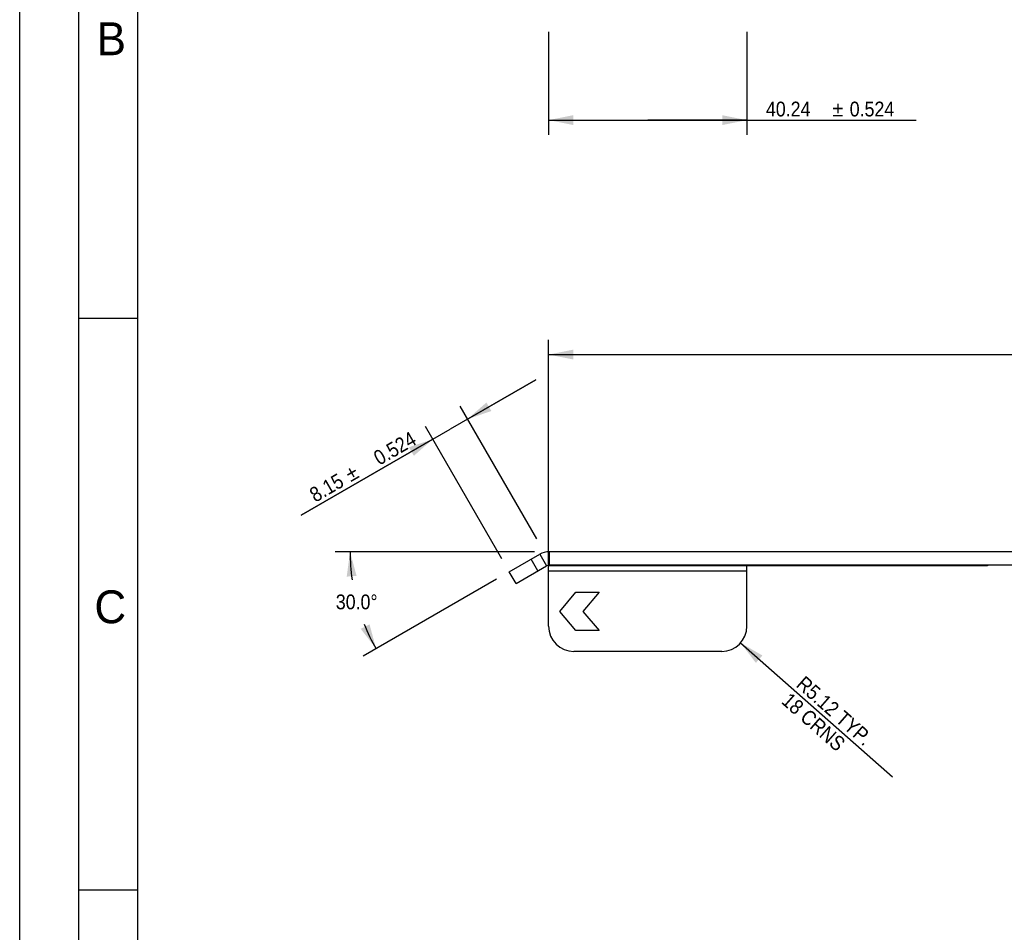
# Model space of a CAD drawing. Header units: millimetres. Extents: x 0 to 2754, y -804 to 1485.
# Tile 14 of 27: x 0 to 499, y 589 to 1052. Entities that reach past the tile are written whole.
import ezdxf
from ezdxf.enums import TextEntityAlignment as Align

# ---------------------------------------------------------------- set-up
doc = ezdxf.new("R2010")
doc.units = ezdxf.units.MM
doc.header["$LTSCALE"] = 115.5
doc.layers.get('0').update_dxf_attribs({"linetype": 'CONTINUOUS'})
doc.styles.get("Standard").update_dxf_attribs({"font": 'txt', "width": 0.9})
doc.styles.add('TEXTSTYLE_2', font='txt')
doc.styles.add('TEXTSTYLE_6', font='gdt', dxfattribs={"width": 0.9})
doc.dimstyles.new('DIMSTYLE_1', dxfattribs={"dimtxt": 7.5, "dimasz": 12.5, "dimexe": 1.5, "dimexo": 1.5, "dimgap": 0.375, "dimtad": 1, "dimlfac": 0.4, "dimzin": 0, "dimdsep": 46, "dimtxsty": 'Standard', "dimblk": '_FILLED', "dimblk1": '_FILLED', "dimblk2": '_FILLED', "dimcen": 0.09, "dimazin": 0, "dimtol": 1, "dimtp": 0.524, "dimtm": 0.524, "dimtfac": 1, "dimtdec": 3, "dimtofl": 0, "dimtmove": 0, "dimatfit": 3, "dimldrblk": '_FILLED', "dimfxl": 0, "dimtolj": 1, "dimtzin": 0, "dimarcsym": 0})
doc.dimstyles.new('DIMSTYLE_2', dxfattribs={"dimtxt": 7.5, "dimasz": 12.5, "dimexe": 1.5, "dimexo": 1.5, "dimgap": 0.75, "dimtad": 0, "dimtih": 1, "dimtoh": 1, "dimdec": 1, "dimlfac": 0.4, "dimzin": 0, "dimdsep": 46, "dimtxsty": 'Standard', "dimblk": '_FILLED', "dimblk1": '_FILLED', "dimblk2": '_FILLED', "dimcen": 0.09, "dimazin": 0, "dimtp": 0.5, "dimtm": 0.5, "dimtfac": 1, "dimtdec": 1, "dimtofl": 0, "dimtmove": 0, "dimatfit": 3, "dimldrblk": '_FILLED', "dimfxl": 0, "dimtolj": 1, "dimtzin": 0, "dimarcsym": 0})
doc.dimstyles.new('DIMSTYLE_6', dxfattribs={"dimtxt": 7.5, "dimasz": 12.5, "dimexe": 1.5, "dimexo": 1.5, "dimgap": 0.375, "dimtad": 1, "dimlfac": 0.4, "dimzin": 0, "dimdsep": 46, "dimtxsty": 'Standard', "dimblk": '_FILLED', "dimblk1": '_FILLED', "dimblk2": '_FILLED', "dimcen": 0.09, "dimazin": 0, "dimtp": 0.2, "dimtm": 0.2, "dimtfac": 1, "dimtofl": 0, "dimtmove": 0, "dimatfit": 3, "dimldrblk": '_FILLED', "dimfxl": 0, "dimtolj": 1, "dimtzin": 0, "dimarcsym": 0})

# ---------------------------------------------------------------- blocks, each defined once
blk = doc.blocks.new('*D3')
at = {"color": 2, "linetype": 'Continuous'}
for p, q in [((261.11, 781.75), (160.09, 781.75)), ((241.87, 767.81), (174.28, 728.79))]:
    blk.add_line(p, q, dxfattribs=at)
for start, end in [(180, 188.3095), (201.908, 210)]:
    blk.add_arc((266.02, 781.75), 98.43, start, end, dxfattribs=at)
for points in [[(170.88, 769.44), (167.59, 781.75), (165.89, 769.12)], [(172.99, 742.63), (180.78, 732.54), (177.47, 744.85)]]:
    blk.add_solid(points, dxfattribs=at)
at = {"color": 2, "linetype": 'Continuous', "insert": (170.94, 760.03), "char_height": 7.5, "width": 32, "attachment_point": 2, "line_spacing_factor": 0.9}
blk.add_mtext('30.0\\fgdt;{\\fgdt;~}', dxfattribs=at)
blk = doc.blocks.new('_FILLED')
at = {"color": 0, "linetype": 'ByBlock'}
blk.add_solid([(0, 0), (-1, 0.2), (-1, -0.2)], dxfattribs=at)
blk = doc.blocks.new('*D17')
at = {"color": 2, "linetype": 'Continuous'}
for p, q in [((268.31, 1045.47), (268.31, 993.18)), ((368.91, 1045.47), (368.91, 993.18)), ((268.31, 1000.68), (318.61, 1000.68)), ((368.91, 1000.68), (318.61, 1000.68)), ((318.61, 1000.68), (454.78, 1000.68))]:
    blk.add_line(p, q, dxfattribs=at)
at = {"color": 2, "linetype": 'Continuous', "xscale": 12.5, "yscale": 12.5, "zscale": 12.5, "rotation": 180}
blk.add_blockref('_FILLED', (268.31, 1000.68), dxfattribs=at)
at = {"color": 2, "linetype": 'Continuous', "xscale": 12.5, "yscale": 12.5, "zscale": 12.5}
blk.add_blockref('_FILLED', (368.91, 1000.68), dxfattribs=at)
at = {"color": 2, "linetype": 'Continuous', "width": 0.9}
for s, p in [('40.24', (378.53, 1002.55)), ('0.524', (421.03, 1002.55))]:
    blk.add_text(s, height=7.5, dxfattribs=at).set_placement(p)
at = {"color": 2, "linetype": 'Continuous', "style": 'TEXTSTYLE_6'}
blk.add_text('`', height=7.5, dxfattribs=at).set_placement((412.28, 1002.55))
blk = doc.blocks.new('*D20')
at = {"color": 2, "linetype": 'Continuous'}
blk.add_line((365.71, 735.49), (442.75, 667.58), dxfattribs=at)
at = {"color": 2, "linetype": 'Continuous', "xscale": 12.5, "yscale": 12.5, "zscale": 12.5, "rotation": 138.604903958}
blk.add_blockref('_FILLED', (365.71, 735.49), dxfattribs=at)
at = {"color": 2, "linetype": 'Continuous', "insert": (398.32, 719.25), "char_height": 7.5, "width": 67.5, "attachment_point": 1, "rotation": 318.6049, "line_spacing_factor": 0.9}
blk.add_mtext('R5.12 TYP.\\P18 CRNS', dxfattribs=at)
blk = doc.blocks.new('*D21')
at = {"color": 2, "linetype": 'Continuous'}
for p, q in [((261.82, 869.01), (218.36, 843.92)), ((227.18, 849.01), (261.82, 869.01)), ((262.27, 788.25), (223.43, 855.51)), ((244.62, 778.06), (205.78, 845.32)), ((142.7, 800.24), (218.36, 843.92)), ((209.53, 838.82), (142.7, 800.24))]:
    blk.add_line(p, q, dxfattribs=at)
at = {"color": 2, "linetype": 'Continuous', "xscale": 12.5, "yscale": 12.5, "zscale": 12.5}
for p, rotation in [((227.18, 849.01), 210), ((209.53, 838.82), 30)]:
    blk.add_blockref('_FILLED', p, dxfattribs=dict(at, rotation=rotation))
at = {"color": 2, "linetype": 'Continuous', "width": 0.9}
for s, p in [('0.524', (201.95, 836.61)), ('8.15', (165.15, 815.36))]:
    blk.add_text(s, height=7.5, rotation=30, dxfattribs=at).set_placement(p, align=Align.RIGHT)
at = {"color": 2, "linetype": 'Continuous', "style": 'TEXTSTYLE_6'}
blk.add_text('`', height=7.5, rotation=30, dxfattribs=at).set_placement((172.73, 819.74), align=Align.RIGHT)
blk = doc.blocks.new('*D22')
at = {"color": 2, "linetype": 'Continuous'}
for p, q in [((268.31, 772.19), (268.31, 889.25)), ((1452.33, 772.08), (1452.33, 889.25)), ((268.31, 881.75), (860.32, 881.75)), ((1452.33, 881.75), (860.32, 881.75))]:
    blk.add_line(p, q, dxfattribs=at)
at = {"color": 2, "linetype": 'Continuous', "xscale": 12.5, "yscale": 12.5, "zscale": 12.5, "rotation": 180}
blk.add_blockref('_FILLED', (268.31, 881.75), dxfattribs=at)
at = {"color": 2, "linetype": 'Continuous', "xscale": 12.5, "yscale": 12.5, "zscale": 12.5}
blk.add_blockref('_FILLED', (1452.33, 881.75), dxfattribs=at)
at = {"color": 2, "linetype": 'Continuous', "width": 0.9}
for s, p in [('800.50', (839.07, 887.38)), ('0.524', (884.94, 887.38))]:
    blk.add_text(s, height=7.5, dxfattribs=at).set_placement(p, align=Align.CENTER)
at = {"color": 2, "linetype": 'Continuous', "style": 'TEXTSTYLE_6'}
blk.add_text('`', height=7.5, dxfattribs=at).set_placement((863.69, 887.38), align=Align.CENTER)

msp = doc.modelspace()

# ---------------------------------------------------------------- linework, layer by layer
at = {"color": 7, "linetype": 'Continuous'}
for p, q in [((0, 0), (0, 1485)), ((30, 30), (30, 1445)), ((60, 30), (60, 1445)), ((60, 900), (30, 900)), ((268.608, 774.904), (268.608, 774.579)), ((490.858, 774.579), (268.608, 774.579)), ((490.858, 774.904), (490.858, 774.579)), ((60, 610), (30, 610))]:
    msp.add_line(p, q, dxfattribs=at)
at = {"color": 6, "linetype": 'Continuous'}
for p, q in [((248.366, 771.564), (263.771, 780.458)), ((878.126, 781.754), (268.608, 781.754)), ((251.791, 765.632), (267.196, 774.526)), ((268.308, 743.954), (268.308, 774.886)), ((691.833, 774.904), (268.608, 774.904)), ((368.908, 743.954), (368.908, 774.579)), ((251.791, 765.632), (248.366, 771.564)), ((274, 751.454), (282.139, 761.154)), ((282.139, 761.154), (293.856, 761.154)), ((293.856, 761.154), (285.717, 751.454)), ((282.139, 741.754), (274, 751.454)), ((285.717, 751.454), (293.856, 741.754)), ((293.856, 741.754), (282.139, 741.754)), ((356.108, 731.154), (281.108, 731.154))]:
    msp.add_line(p, q, dxfattribs=at)
at = {"color": 9, "linetype": 'Continuous'}
for p, q in [((263.771, 780.458), (267.196, 774.526)), ((268.608, 781.754), (268.608, 774.904)), ((262.876, 772.032), (259.451, 777.964)), ((268.308, 772.079), (368.908, 772.079))]:
    msp.add_line(p, q, dxfattribs=at)
at = {"color": 6, "linetype": 'Continuous'}
for centre, radius, start, end in [((268.608, 772.079), 9.675, 90, 120), ((268.608, 772.079), 2.825, 90, 120), ((281.108, 743.954), 12.8, 180, 270), ((356.108, 743.954), 12.8, 270, 360)]:
    msp.add_arc(centre, radius, start, end, dxfattribs=at)

# ---------------------------------------------------------------- texts
at = {"color": 2, "linetype": 'Continuous', "char_height": 16.687, "width": 16.68673, "attachment_point": 1, "line_spacing_factor": 0.9, "style": 'TEXTSTYLE_2'}
for s, insert in [('B', (39.035, 1050.287)), ('C', (37.901, 762.128))]:
    msp.add_mtext(s, dxfattribs=dict(at, insert=insert))

# ---------------------------------------------------------------- dimensions: what is measured, and where the dimension line sits
at = {"color": 2, "linetype": 'Continuous'}
for base, p1, p2, picture, middle in [((368.908, 1000.68), (268.308, 1046.972), (368.908, 1046.972), '*D17', (416.653, 1000.68)), ((1452.329, 881.754), (268.308, 770.692), (1452.329, 770.579), '*D22', (860.319, 881.754))]:
    dim = msp.add_linear_dim(base=base, p1=p1, p2=p2, dimstyle='DIMSTYLE_1', dxfattribs=at)
    dim.commit()
    dim.dimension.update_dxf_attribs({"geometry": picture, "text_midpoint": middle, "dimtype": 160})
dim = msp.add_linear_dim(base=(227.184, 849.014), p1=(245.366, 776.76), p2=(263.016, 786.95), angle=30, dimstyle='DIMSTYLE_1', dxfattribs=at)
dim.commit()
dim.dimension.update_dxf_attribs({"geometry": '*D21', "text_midpoint": (172.797, 817.613), "dimtype": 160})
dim = msp.add_angular_dim_2l(base=(170.944, 756.28), line1=((263.593, 781.754), (262.608, 781.754)), line2=((244.022, 769.056), (243.17, 768.564)), dimstyle='DIMSTYLE_2', dxfattribs=at)
dim.commit()
dim.dimension.update_dxf_attribs({"geometry": '*D3', "text_midpoint": (170.944, 756.28), "dimtype": 162})
dim = msp.add_radius_dim(center=(356.108, 743.954), mpoint=(365.711, 735.49), text='R<> TYP.\\P18 CRNS', dimstyle='DIMSTYLE_6', override={"dimpost": '<>'}, dxfattribs=at)
dim.commit()
dim.dimension.update_dxf_attribs({"geometry": '*D20', "text_midpoint": (414.993, 692.05), "dimtype": 164})

doc.saveas('drawing.dxf')
